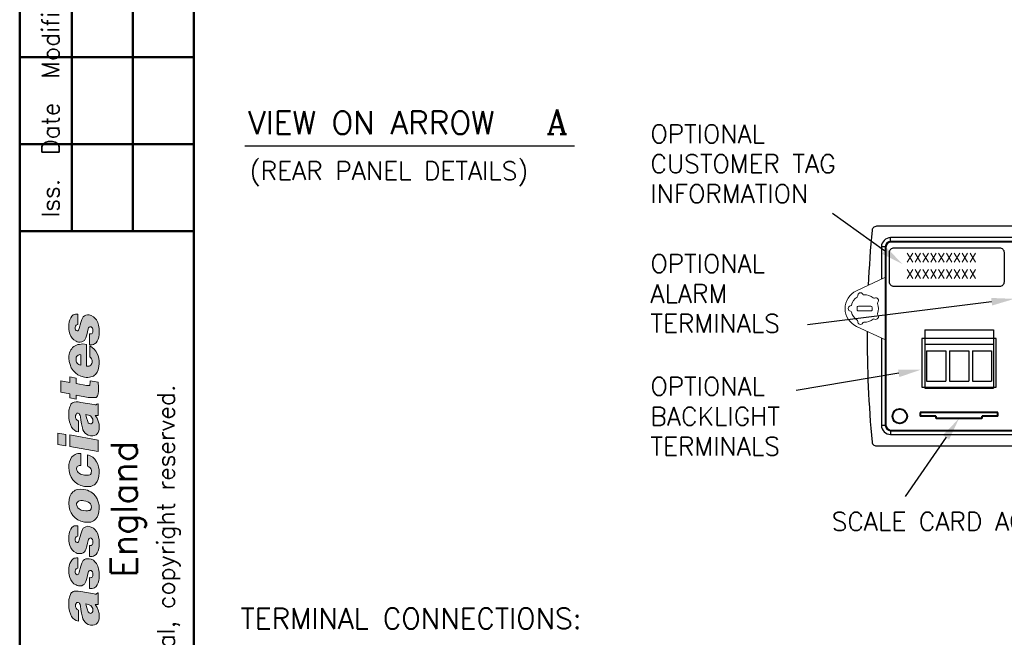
# Model space of a CAD drawing. Extents: x 0 to 196, y 0 to 279.
# Tile 2 of 4: x 6 to 114, y 135 to 203. Entities that reach past the tile are written whole.
import ezdxf
from ezdxf.enums import TextEntityAlignment as Align

# ---------------------------------------------------------------- set-up
doc = ezdxf.new("R2010")
doc.units = 0
doc.header["$LTSCALE"] = 0.5
doc.header["$MEASUREMENT"] = 0
doc.layers.get('DEFPOINTS').update_dxf_attribs({"color": 96})
doc.layers.add('Clamp', color=1, linetype='Continuous', lineweight=20)
for name, color, linetype in [('FINE', 244, 'Continuous'), ('FORMAT', 7, 'Continuous'), ('LABEL', 1, 'Continuous'), ('TEXT', 5, 'Continuous')]:
    doc.layers.add(name, color=color, linetype=linetype)
doc.styles.add('ROMANC', font='romanc', dxfattribs={"height": 3})
doc.styles.add('ROMANS', font='romans', dxfattribs={"height": 2.5})

# ---------------------------------------------------------------- blocks, each defined once
blk = doc.blocks.new('clamp-ee0.5r')
blk.add_lwpolyline([(5.5, -0.9), (2.31, -2.39, 0.63707), (2.31, -6.27), (5.5, -7.76)], format="xyb")
blk.add_lwpolyline([(2.4, -4.45), (2.4, -4.2, -0.414214), (2.52, -4.08), (3.9, -4.08, -0.414214), (4.02, -4.2), (4.02, -4.45, -0.414214), (3.9, -4.58), (2.52, -4.58, -0.414214), (2.4, -4.45)], format="xyb", close=True)
for centre, radius, start, end in [((3.21, -4.33), 1.5, 122.9494, 165.0506), ((2.33, -2.97), 0.125, 302.9494, 8.5199), ((2.75, -2.9), 0.3, 27.4801, 188.5199), ((3.12, -2.71), 0.125, 207.4801, 273.0506), ((3.21, -4.33), 1.5, 50.9494, 93.0506), ((4.23, -3.07), 0.125, 230.9494, 296.5199), ((4.42, -3.45), 0.3, 315.4801, 116.5199), ((1.71, -4.33), 0.3, 99.4801, 260.5199), ((1.64, -3.91), 0.125, 279.4801, 345.0506), ((4.73, -3.75), 0.125, 135.4801, 201.0506), ((3.21, -4.33), 1.5, 338.9494, 21.0506), ((1.64, -4.75), 0.125, 14.9494, 80.5199), ((3.21, -4.33), 1.5, 194.9494, 237.0506), ((4.42, -5.21), 0.3, 243.4801, 44.5199), ((4.73, -4.91), 0.125, 158.9494, 224.5199), ((2.33, -5.69), 0.125, 351.4801, 57.0506), ((2.75, -5.76), 0.3, 171.4801, 332.5199), ((3.12, -5.95), 0.125, 86.9494, 152.5199), ((3.21, -4.33), 1.5, 266.9494, 309.0506), ((4.23, -5.59), 0.125, 63.4801, 129.0506)]:
    blk.add_arc(centre, radius, start, end)
blk = doc.blocks.new('FORMAT-FIXED')
at = {"layer": 'FORMAT'}
h = blk.add_hatch(color=256, dxfattribs=at)
h.paths.add_polyline_path([(15.08, 156.6), (11.97, 157.15), (11.97, 155.9), (15.08, 155.35)])
h.paths.add_polyline_path([(11.55, 157.21), (10.66, 157.36), (10.66, 156.11), (11.55, 155.96)])
h.paths.add_polyline_path([(14.08, 170.26), (13.9, 170.26), (13.71, 170.22), (13.56, 170.16), (13.44, 170.07), (13.35, 169.92), (13.29, 169.77), (13.16, 169.43), (13.01, 168.79), (12.95, 168.67), (12.92, 168.58), (12.86, 168.52), (12.77, 168.52), (12.68, 168.55), (12.61, 168.64), (12.55, 168.76), (12.55, 168.88), (12.58, 169.04), (12.65, 169.13), (12.74, 169.19), (12.86, 169.22), (12.86, 170.35), (12.71, 170.35), (12.58, 170.35), (12.46, 170.32), (12.34, 170.26), (12.19, 170.13), (12.07, 169.95), (11.97, 169.71), (11.91, 169.49), (11.88, 169.22), (11.88, 168.97), (11.88, 168.7), (11.91, 168.46), (11.97, 168.18), (12.1, 167.94), (12.22, 167.73), (12.4, 167.54), (12.65, 167.39), (12.77, 167.33), (12.92, 167.3), (13.1, 167.3), (13.29, 167.33), (13.44, 167.39), (13.56, 167.48), (13.65, 167.6), (13.71, 167.76), (13.83, 168.09), (13.9, 168.43), (13.99, 168.73), (14.02, 168.85), (14.08, 168.94), (14.14, 168.97), (14.23, 168.97), (14.29, 168.97), (14.35, 168.91), (14.44, 168.82), (14.5, 168.7), (14.5, 168.55), (14.47, 168.37), (14.41, 168.24), (14.35, 168.21), (14.29, 168.18), (14.2, 168.18), (14.11, 168.18), (14.11, 166.99), (14.26, 166.99), (14.41, 166.99), (14.54, 167.02), (14.66, 167.09), (14.84, 167.21), (14.96, 167.39), (15.08, 167.6), (15.14, 167.85), (15.18, 168.12), (15.18, 168.37), (15.18, 168.79), (15.11, 169.13), (15.02, 169.43), (14.87, 169.71), (14.72, 169.92), (14.54, 170.07), (14.32, 170.19)])
h.paths.add_polyline_path([(15.08, 162.91), (14.2, 163.06), (14.2, 162.88), (14.17, 162.67), (14.17, 162.6), (14.11, 162.57), (14.08, 162.54), (13.99, 162.54), (13.8, 162.54), (12.68, 162.76), (12.68, 163.34), (11.97, 163.49), (11.97, 162.88), (11, 163.06), (11, 161.81), (11.97, 161.66), (11.97, 161.2), (12.68, 161.05), (12.68, 161.51), (13.99, 161.26), (14.35, 161.23), (14.63, 161.23), (14.75, 161.23), (14.84, 161.26), (14.93, 161.32), (14.99, 161.42), (15.02, 161.51), (15.08, 161.63), (15.11, 161.93), (15.11, 162.36)])
h.paths.add_polyline_path([(15.18, 158), (15.18, 158.34), (15.08, 158.67), (14.96, 158.98), (14.75, 159.28), (15.08, 159.28), (15.08, 160.56), (15.02, 160.56), (14.93, 160.5), (14.84, 160.44), (14.75, 160.44), (14.63, 160.47), (13.16, 160.71), (12.89, 160.78), (12.65, 160.78), (12.43, 160.74), (12.34, 160.71), (12.25, 160.65), (12.16, 160.59), (12.1, 160.5), (12.04, 160.38), (11.97, 160.23), (11.88, 159.86), (11.88, 159.37), (11.88, 158.95), (11.94, 158.58), (12.04, 158.28), (12.16, 158), (12.31, 157.82), (12.49, 157.67), (12.68, 157.54), (12.92, 157.48), (12.92, 158.67), (12.83, 158.73), (12.77, 158.76), (12.68, 158.89), (12.61, 159.04), (12.61, 159.16), (12.61, 159.28), (12.68, 159.4), (12.71, 159.46), (12.74, 159.53), (12.8, 159.53), (12.89, 159.53), (12.98, 159.5), (13.04, 159.4), (13.1, 159.28), (13.13, 159.13), (13.19, 158.76), (13.25, 158.37), (13.35, 157.94), (13.41, 157.73), (13.5, 157.54), (13.65, 157.36), (13.8, 157.24), (13.99, 157.12), (14.23, 157.06), (14.47, 157.06), (14.66, 157.09), (14.84, 157.15), (14.96, 157.27), (15.05, 157.42), (15.14, 157.61), (15.18, 157.79)])
h.paths.add_polyline_path([(14.23, 158.37), (14.08, 158.4), (13.99, 158.49), (13.93, 158.61), (13.9, 158.73), (13.8, 159.04), (13.77, 159.22), (13.71, 159.4), (14.02, 159.31), (14.14, 159.28), (14.26, 159.19), (14.35, 159.1), (14.41, 158.98), (14.47, 158.86), (14.47, 158.7), (14.47, 158.55), (14.41, 158.43), (14.32, 158.37)], flags=16)
h.paths.add_polyline_path([(13.56, 152.76), (13.29, 152.85), (13.13, 152.88), (13.01, 152.97), (12.89, 153.06), (12.8, 153.16), (12.74, 153.31), (12.71, 153.46), (12.74, 153.64), (12.77, 153.7), (12.83, 153.76), (12.98, 153.83), (13.16, 153.83), (13.16, 155.11), (12.98, 155.11), (12.83, 155.11), (12.71, 155.08), (12.55, 155.01), (12.34, 154.89), (12.16, 154.71), (12.04, 154.47), (11.94, 154.22), (11.88, 153.92), (11.88, 153.61), (11.91, 153.25), (11.97, 152.88), (12.13, 152.55), (12.31, 152.24), (12.55, 152), (12.86, 151.78), (13.19, 151.63), (13.56, 151.54), (13.74, 151.51), (13.93, 151.51), (14.11, 151.51), (14.26, 151.54), (14.41, 151.6), (14.54, 151.66), (14.66, 151.72), (14.78, 151.81), (14.96, 152.06), (15.08, 152.33), (15.14, 152.67), (15.18, 153.03), (15.18, 153.34), (15.11, 153.67), (15.02, 153.95), (14.9, 154.22), (14.72, 154.5), (14.47, 154.71), (14.2, 154.86), (13.9, 154.98), (13.9, 153.73), (14.05, 153.67), (14.2, 153.55), (14.26, 153.46), (14.32, 153.4), (14.35, 153.28), (14.35, 153.19), (14.32, 153.06), (14.29, 152.94), (14.23, 152.85), (14.14, 152.79), (14.02, 152.76), (13.9, 152.76), (13.74, 152.76)])
h.paths.add_polyline_path([(13.5, 151.2), (13.16, 151.23), (12.83, 151.2), (12.68, 151.17), (12.55, 151.11), (12.43, 151.02), (12.31, 150.93), (12.22, 150.84), (12.13, 150.72), (11.97, 150.44), (11.91, 150.11), (11.88, 149.71), (11.91, 149.31), (11.97, 148.95), (12.13, 148.64), (12.31, 148.34), (12.55, 148.1), (12.83, 147.88), (13.19, 147.73), (13.56, 147.64), (13.77, 147.61), (13.96, 147.61), (14.11, 147.61), (14.26, 147.64), (14.41, 147.7), (14.54, 147.76), (14.66, 147.85), (14.78, 147.94), (14.96, 148.16), (15.08, 148.43), (15.14, 148.77), (15.18, 149.13), (15.18, 149.5), (15.08, 149.86), (14.96, 150.17), (14.78, 150.47), (14.54, 150.72), (14.26, 150.93), (14.08, 151.02), (13.9, 151.11), (13.71, 151.17)])
h.paths.add_polyline_path([(13.5, 148.89), (13.22, 148.95), (13.1, 149.01), (12.98, 149.1), (12.86, 149.19), (12.8, 149.28), (12.74, 149.44), (12.71, 149.59), (12.71, 149.68), (12.77, 149.77), (12.83, 149.86), (12.92, 149.92), (13.04, 149.95), (13.19, 149.99), (13.35, 149.99), (13.5, 149.95), (13.71, 149.92), (13.9, 149.86), (14.02, 149.8), (14.14, 149.71), (14.23, 149.62), (14.29, 149.5), (14.32, 149.41), (14.35, 149.28), (14.32, 149.16), (14.29, 149.07), (14.23, 148.98), (14.14, 148.92), (14.02, 148.89), (13.9, 148.86), (13.71, 148.86)], flags=16)
h.paths.add_polyline_path([(14.41, 165.16), (14.41, 165.04), (14.38, 164.95), (14.32, 164.86), (14.26, 164.77), (14.17, 164.71), (14.08, 164.68), (13.96, 164.65), (13.8, 164.68), (13.8, 167.05), (13.41, 167.09), (13.04, 167.05), (12.86, 167.02), (12.71, 166.96), (12.55, 166.9), (12.4, 166.81), (12.28, 166.69), (12.19, 166.57), (12.1, 166.44), (12.01, 166.29), (11.94, 166.14), (11.91, 165.96), (11.88, 165.74), (11.88, 165.53), (11.91, 165.16), (12.01, 164.83), (12.13, 164.49), (12.34, 164.19), (12.58, 163.95), (12.86, 163.73), (13.19, 163.58), (13.56, 163.46), (13.74, 163.43), (13.93, 163.43), (14.11, 163.46), (14.26, 163.49), (14.41, 163.52), (14.54, 163.58), (14.66, 163.67), (14.78, 163.76), (14.96, 164.01), (15.08, 164.28), (15.14, 164.62), (15.18, 164.95), (15.18, 165.23), (15.14, 165.53), (15.05, 165.8), (14.96, 166.05), (14.81, 166.32), (14.63, 166.54), (14.41, 166.72), (14.14, 166.87), (14.14, 165.68), (14.26, 165.59), (14.35, 165.47), (14.41, 165.32)])
h.paths.add_polyline_path([(12.65, 165.44), (12.65, 165.56), (12.68, 165.65), (12.74, 165.74), (12.8, 165.8), (12.89, 165.87), (12.98, 165.9), (13.07, 165.93), (13.16, 165.9), (13.16, 164.77), (13.04, 164.8), (12.95, 164.86), (12.86, 164.92), (12.77, 165.01), (12.71, 165.1), (12.68, 165.2), (12.65, 165.32)], flags=16)
h.paths.add_polyline_path([(14.08, 147.15), (13.9, 147.18), (13.71, 147.12), (13.56, 147.06), (13.44, 146.97), (13.35, 146.81), (13.29, 146.66), (13.16, 146.33), (13.01, 145.69), (12.95, 145.57), (12.92, 145.47), (12.86, 145.41), (12.77, 145.41), (12.68, 145.44), (12.61, 145.53), (12.55, 145.66), (12.55, 145.81), (12.58, 145.93), (12.65, 146.02), (12.74, 146.08), (12.86, 146.11), (12.86, 147.24), (12.71, 147.24), (12.58, 147.24), (12.46, 147.21), (12.34, 147.15), (12.19, 147.03), (12.07, 146.85), (11.97, 146.63), (11.91, 146.39), (11.88, 146.11), (11.88, 145.87), (11.88, 145.6), (11.91, 145.35), (11.97, 145.08), (12.1, 144.83), (12.22, 144.62), (12.4, 144.44), (12.65, 144.28), (12.77, 144.22), (12.92, 144.19), (13.1, 144.19), (13.29, 144.22), (13.44, 144.28), (13.56, 144.38), (13.65, 144.5), (13.71, 144.65), (13.83, 144.99), (13.9, 145.32), (13.99, 145.63), (14.02, 145.75), (14.08, 145.84), (14.14, 145.87), (14.23, 145.9), (14.29, 145.87), (14.35, 145.84), (14.44, 145.72), (14.5, 145.6), (14.5, 145.44), (14.47, 145.29), (14.41, 145.17), (14.35, 145.11), (14.29, 145.08), (14.2, 145.08), (14.11, 145.08), (14.11, 143.89), (14.26, 143.89), (14.41, 143.89), (14.54, 143.92), (14.66, 143.98), (14.84, 144.1), (14.96, 144.28), (15.08, 144.5), (15.14, 144.74), (15.18, 145.02), (15.18, 145.26), (15.18, 145.69), (15.11, 146.02), (15.02, 146.36), (14.87, 146.6), (14.72, 146.81), (14.54, 146.97), (14.32, 147.09)])
h.paths.add_polyline_path([(14.08, 143.64), (13.9, 143.64), (13.71, 143.61), (13.56, 143.55), (13.44, 143.43), (13.35, 143.31), (13.29, 143.16), (13.16, 142.82), (13.01, 142.15), (12.95, 142.03), (12.92, 141.94), (12.86, 141.91), (12.77, 141.88), (12.68, 141.94), (12.61, 142.03), (12.55, 142.12), (12.55, 142.27), (12.58, 142.43), (12.65, 142.52), (12.74, 142.58), (12.86, 142.61), (12.86, 143.74), (12.71, 143.74), (12.58, 143.71), (12.46, 143.68), (12.34, 143.64), (12.19, 143.49), (12.07, 143.31), (11.97, 143.1), (11.91, 142.85), (11.88, 142.61), (11.88, 142.33), (11.88, 142.09), (11.91, 141.85), (11.97, 141.57), (12.1, 141.33), (12.22, 141.11), (12.4, 140.9), (12.65, 140.78), (12.77, 140.72), (12.92, 140.69), (13.1, 140.66), (13.29, 140.69), (13.44, 140.78), (13.56, 140.87), (13.65, 140.99), (13.71, 141.15), (13.83, 141.48), (13.9, 141.82), (13.99, 142.12), (14.02, 142.24), (14.08, 142.3), (14.14, 142.36), (14.23, 142.36), (14.29, 142.36), (14.35, 142.3), (14.44, 142.21), (14.5, 142.06), (14.5, 141.94), (14.47, 141.76), (14.41, 141.63), (14.35, 141.6), (14.29, 141.57), (14.2, 141.54), (14.11, 141.57), (14.11, 140.38), (14.26, 140.38), (14.41, 140.38), (14.54, 140.41), (14.66, 140.44), (14.84, 140.6), (14.96, 140.78), (15.08, 140.99), (15.14, 141.24), (15.18, 141.48), (15.18, 141.76), (15.18, 142.15), (15.11, 142.52), (15.02, 142.82), (14.87, 143.1), (14.72, 143.31), (14.54, 143.46), (14.32, 143.58)])
h.paths.add_polyline_path([(15.18, 137.34), (15.18, 137.67), (15.08, 138.01), (14.96, 138.31), (14.75, 138.62), (15.08, 138.62), (15.08, 139.9), (15.02, 139.9), (14.93, 139.83), (14.84, 139.77), (14.75, 139.77), (14.63, 139.8), (13.16, 140.05), (12.89, 140.11), (12.65, 140.11), (12.43, 140.08), (12.34, 140.05), (12.25, 139.99), (12.16, 139.93), (12.1, 139.83), (12.04, 139.71), (11.97, 139.56), (11.88, 139.19), (11.88, 138.71), (11.88, 138.28), (11.94, 137.91), (12.04, 137.61), (12.16, 137.34), (12.31, 137.15), (12.49, 137), (12.68, 136.88), (12.92, 136.82), (12.92, 138.01), (12.83, 138.04), (12.77, 138.1), (12.68, 138.22), (12.61, 138.37), (12.61, 138.49), (12.61, 138.62), (12.68, 138.74), (12.71, 138.8), (12.74, 138.86), (12.8, 138.86), (12.89, 138.86), (12.98, 138.83), (13.04, 138.74), (13.1, 138.62), (13.13, 138.46), (13.19, 138.1), (13.25, 137.7), (13.35, 137.27), (13.41, 137.06), (13.5, 136.88), (13.65, 136.7), (13.8, 136.57), (13.99, 136.45), (14.23, 136.39), (14.47, 136.39), (14.66, 136.42), (14.84, 136.48), (14.96, 136.6), (15.05, 136.76), (15.14, 136.94), (15.18, 137.12)])
h.paths.add_polyline_path([(14.23, 137.67), (14.08, 137.73), (13.99, 137.82), (13.93, 137.91), (13.9, 138.07), (13.8, 138.37), (13.77, 138.55), (13.71, 138.71), (14.02, 138.65), (14.14, 138.58), (14.26, 138.52), (14.35, 138.43), (14.41, 138.31), (14.47, 138.19), (14.47, 138.04), (14.47, 137.88), (14.41, 137.76), (14.32, 137.7)], flags=16)
at = {"layer": 'FORMAT', "color": 1, "lineweight": 50}
for p, q in [((6.5, 272.24), (6.5, 6.5)), ((12.2, 272.24), (12.2, 179.4)), ((18.85, 272.24), (18.85, 179.4)), ((25.5, 272.24), (25.5, 6.5)), ((6.5, 198.4), (25.5, 198.4)), ((6.5, 188.9), (25.5, 188.9)), ((6.5, 179.4), (25.5, 179.4))]:
    blk.add_line(p, q, dxfattribs=at)
at = {"layer": 'FORMAT', "color": 7, "lineweight": 0, "ltscale": 0.5, "flags": 128}
for points in [[(12.77, 168.52), (12.77, 168.52), (12.86, 168.52), (12.92, 168.58), (12.95, 168.67), (13.01, 168.79), (13.16, 169.43), (13.29, 169.77), (13.35, 169.92), (13.44, 170.07), (13.56, 170.16), (13.71, 170.22), (13.9, 170.26), (14.08, 170.26), (14.08, 170.26), (14.32, 170.19), (14.54, 170.07), (14.72, 169.92), (14.87, 169.71), (15.02, 169.43), (15.11, 169.13), (15.18, 168.79), (15.18, 168.37), (15.18, 168.37), (15.18, 168.12), (15.14, 167.85), (15.08, 167.6), (14.96, 167.39), (14.84, 167.21), (14.66, 167.09), (14.54, 167.02), (14.41, 166.99), (14.26, 166.99), (14.11, 166.99), (14.11, 168.18), (14.11, 168.18), (14.2, 168.18), (14.29, 168.18), (14.35, 168.21), (14.41, 168.24), (14.41, 168.24), (14.47, 168.37), (14.5, 168.55), (14.5, 168.55), (14.5, 168.7), (14.44, 168.82), (14.35, 168.91), (14.29, 168.97), (14.23, 168.97), (14.23, 168.97), (14.14, 168.97), (14.08, 168.94), (14.02, 168.85), (13.99, 168.73), (13.9, 168.43), (13.83, 168.09), (13.71, 167.76), (13.65, 167.6), (13.56, 167.48), (13.44, 167.39), (13.29, 167.33), (13.1, 167.3), (12.92, 167.3), (12.92, 167.3), (12.77, 167.33), (12.65, 167.39), (12.4, 167.54), (12.22, 167.73), (12.1, 167.94), (11.97, 168.18), (11.91, 168.46), (11.88, 168.7), (11.88, 168.97), (11.88, 169.22), (11.91, 169.49), (11.97, 169.71), (12.07, 169.95), (12.19, 170.13), (12.34, 170.26), (12.46, 170.32), (12.58, 170.35), (12.71, 170.35), (12.86, 170.35), (12.86, 169.22), (12.86, 169.22), (12.74, 169.19), (12.65, 169.13), (12.58, 169.04), (12.55, 168.88), (12.55, 168.76), (12.61, 168.64), (12.68, 168.55)], [(15.18, 164.95), (15.18, 164.95), (15.18, 165.23), (15.14, 165.53), (15.05, 165.8), (14.96, 166.05), (14.81, 166.32), (14.63, 166.54), (14.41, 166.72), (14.14, 166.87), (14.14, 165.68), (14.14, 165.68), (14.26, 165.59), (14.35, 165.47), (14.41, 165.32), (14.41, 165.16), (14.41, 165.16), (14.41, 165.04), (14.38, 164.95), (14.32, 164.86), (14.26, 164.77), (14.17, 164.71), (14.08, 164.68), (13.96, 164.65), (13.8, 164.68), (13.8, 167.05), (13.8, 167.05), (13.41, 167.09), (13.04, 167.05), (12.86, 167.02), (12.71, 166.96), (12.55, 166.9), (12.4, 166.81), (12.28, 166.69), (12.19, 166.57), (12.1, 166.44), (12.01, 166.29), (11.94, 166.14), (11.91, 165.96), (11.88, 165.74), (11.88, 165.53), (11.88, 165.53), (11.91, 165.16), (12.01, 164.83), (12.13, 164.49), (12.34, 164.19), (12.58, 163.95), (12.86, 163.73), (13.19, 163.58), (13.56, 163.46), (13.74, 163.43), (13.93, 163.43), (14.11, 163.46), (14.26, 163.49), (14.41, 163.52), (14.54, 163.58), (14.66, 163.67), (14.78, 163.76), (14.96, 164.01), (15.08, 164.28), (15.14, 164.62)], [(12.98, 165.9), (13.07, 165.93), (13.16, 165.9), (13.16, 164.77), (13.16, 164.77), (13.04, 164.8), (12.95, 164.86), (12.86, 164.92), (12.77, 165.01), (12.71, 165.1), (12.68, 165.2), (12.65, 165.32), (12.65, 165.44), (12.65, 165.44), (12.65, 165.56), (12.68, 165.65), (12.74, 165.74), (12.8, 165.8), (12.89, 165.87)], [(14.17, 162.67), (14.2, 162.88), (14.2, 163.06), (15.08, 162.91), (15.08, 162.91), (15.11, 162.36), (15.11, 161.93), (15.08, 161.63), (15.02, 161.51), (14.99, 161.42), (14.93, 161.32), (14.84, 161.26), (14.75, 161.23), (14.63, 161.23), (14.35, 161.23), (13.99, 161.26), (12.68, 161.51), (12.68, 161.05), (11.97, 161.2), (11.97, 161.66), (11, 161.81), (11, 163.06), (11.97, 162.88), (11.97, 163.49), (12.68, 163.34), (12.68, 162.76), (13.8, 162.54), (13.8, 162.54), (13.99, 162.54), (14.08, 162.54), (14.11, 162.57), (14.17, 162.6)], [(12.98, 159.5), (13.04, 159.4), (13.1, 159.28), (13.13, 159.13), (13.19, 158.76), (13.25, 158.37), (13.35, 157.94), (13.41, 157.73), (13.5, 157.54), (13.65, 157.36), (13.8, 157.24), (13.99, 157.12), (14.23, 157.06), (14.23, 157.06), (14.47, 157.06), (14.66, 157.09), (14.84, 157.15), (14.96, 157.27), (15.05, 157.42), (15.14, 157.61), (15.18, 157.79), (15.18, 158), (15.18, 158), (15.18, 158.34), (15.08, 158.67), (14.96, 158.98), (14.75, 159.28), (15.08, 159.28), (15.08, 160.56), (15.02, 160.56), (15.02, 160.56), (14.93, 160.5), (14.84, 160.44), (14.75, 160.44), (14.63, 160.47), (13.16, 160.71), (13.16, 160.71), (12.89, 160.78), (12.65, 160.78), (12.43, 160.74), (12.34, 160.71), (12.25, 160.65), (12.16, 160.59), (12.1, 160.5), (12.04, 160.38), (11.97, 160.23), (11.88, 159.86), (11.88, 159.37), (11.88, 159.37), (11.88, 158.95), (11.94, 158.58), (12.04, 158.28), (12.16, 158), (12.31, 157.82), (12.49, 157.67), (12.68, 157.54), (12.92, 157.48), (12.92, 158.67), (12.83, 158.73), (12.77, 158.76), (12.68, 158.89), (12.61, 159.04), (12.61, 159.16), (12.61, 159.28), (12.68, 159.4), (12.71, 159.46), (12.74, 159.53), (12.8, 159.53), (12.89, 159.53)], [(14.35, 159.1), (14.41, 158.98), (14.47, 158.86), (14.47, 158.7), (14.47, 158.7), (14.47, 158.7), (14.47, 158.7), (14.47, 158.55), (14.41, 158.43), (14.32, 158.37), (14.23, 158.37), (14.23, 158.37), (14.08, 158.4), (13.99, 158.49), (13.93, 158.61), (13.9, 158.73), (13.8, 159.04), (13.77, 159.22), (13.71, 159.4), (14.02, 159.31), (14.14, 159.28), (14.26, 159.19)], [(11.55, 157.21), (10.66, 157.36), (10.66, 156.11), (11.55, 155.96)], [(15.08, 156.6), (11.97, 157.15), (11.97, 155.9), (15.08, 155.35)], [(13.13, 152.88), (13.29, 152.85), (13.56, 152.76), (13.56, 152.76), (13.74, 152.76), (13.9, 152.76), (14.02, 152.76), (14.14, 152.79), (14.23, 152.85), (14.29, 152.94), (14.32, 153.06), (14.35, 153.19), (14.35, 153.19), (14.35, 153.28), (14.32, 153.4), (14.26, 153.46), (14.2, 153.55), (14.05, 153.67), (13.9, 153.73), (13.9, 154.98), (13.9, 154.98), (14.2, 154.86), (14.47, 154.71), (14.72, 154.5), (14.9, 154.22), (15.02, 153.95), (15.11, 153.67), (15.18, 153.34), (15.18, 153.03), (15.18, 153.03), (15.14, 152.67), (15.08, 152.33), (14.96, 152.06), (14.78, 151.81), (14.66, 151.72), (14.54, 151.66), (14.41, 151.6), (14.26, 151.54), (14.11, 151.51), (13.93, 151.51), (13.74, 151.51), (13.56, 151.54), (13.56, 151.54), (13.19, 151.63), (12.86, 151.78), (12.55, 152), (12.31, 152.24), (12.13, 152.55), (11.97, 152.88), (11.91, 153.25), (11.88, 153.61), (11.88, 153.61), (11.88, 153.92), (11.94, 154.22), (12.04, 154.47), (12.16, 154.71), (12.34, 154.89), (12.55, 155.01), (12.71, 155.08), (12.83, 155.11), (12.98, 155.11), (13.16, 155.11), (13.16, 153.83), (13.16, 153.83), (12.98, 153.83), (12.83, 153.76), (12.77, 153.7), (12.74, 153.64), (12.71, 153.46), (12.74, 153.31), (12.8, 153.16), (12.89, 153.06), (13.01, 152.97)], [(15.08, 148.43), (15.14, 148.77), (15.18, 149.13), (15.18, 149.13), (15.18, 149.5), (15.08, 149.86), (14.96, 150.17), (14.78, 150.47), (14.54, 150.72), (14.26, 150.93), (14.08, 151.02), (13.9, 151.11), (13.71, 151.17), (13.5, 151.2), (13.5, 151.2), (13.16, 151.23), (12.83, 151.2), (12.68, 151.17), (12.55, 151.11), (12.43, 151.02), (12.31, 150.93), (12.22, 150.84), (12.13, 150.72), (11.97, 150.44), (11.91, 150.11), (11.88, 149.71), (11.88, 149.71), (11.91, 149.31), (11.97, 148.95), (12.13, 148.64), (12.31, 148.34), (12.55, 148.1), (12.83, 147.88), (13.19, 147.73), (13.56, 147.64), (13.56, 147.64), (13.56, 147.64), (13.77, 147.61), (13.96, 147.61), (14.11, 147.61), (14.26, 147.64), (14.41, 147.7), (14.54, 147.76), (14.66, 147.85), (14.78, 147.94), (14.96, 148.16)], [(14.23, 149.62), (14.29, 149.5), (14.32, 149.41), (14.35, 149.28), (14.35, 149.28), (14.32, 149.16), (14.29, 149.07), (14.23, 148.98), (14.14, 148.92), (14.02, 148.89), (13.9, 148.86), (13.71, 148.86), (13.5, 148.89), (13.5, 148.89), (13.22, 148.95), (13.1, 149.01), (12.98, 149.1), (12.86, 149.19), (12.8, 149.28), (12.74, 149.44), (12.71, 149.59), (12.71, 149.59), (12.71, 149.59), (12.71, 149.68), (12.77, 149.77), (12.83, 149.86), (12.92, 149.92), (13.04, 149.95), (13.19, 149.99), (13.35, 149.99), (13.5, 149.95), (13.71, 149.92), (13.9, 149.86), (14.02, 149.8), (14.14, 149.71)], [(13.29, 146.66), (13.35, 146.81), (13.44, 146.97), (13.56, 147.06), (13.71, 147.12), (13.9, 147.18), (14.08, 147.15), (14.08, 147.15), (14.32, 147.09), (14.54, 146.97), (14.72, 146.81), (14.87, 146.6), (15.02, 146.36), (15.11, 146.02), (15.18, 145.69), (15.18, 145.26), (15.18, 145.26), (15.18, 145.02), (15.14, 144.74), (15.08, 144.5), (14.96, 144.28), (14.84, 144.1), (14.66, 143.98), (14.54, 143.92), (14.41, 143.89), (14.26, 143.89), (14.11, 143.89), (14.11, 145.08), (14.11, 145.08), (14.2, 145.08), (14.29, 145.08), (14.35, 145.11), (14.41, 145.17), (14.41, 145.17), (14.47, 145.29), (14.5, 145.44), (14.5, 145.44), (14.5, 145.6), (14.44, 145.72), (14.35, 145.84), (14.29, 145.87), (14.23, 145.9), (14.23, 145.9), (14.14, 145.87), (14.08, 145.84), (14.02, 145.75), (13.99, 145.63), (13.9, 145.32), (13.83, 144.99), (13.71, 144.65), (13.65, 144.5), (13.56, 144.38), (13.44, 144.28), (13.29, 144.22), (13.1, 144.19), (12.92, 144.19), (12.92, 144.19), (12.77, 144.22), (12.65, 144.28), (12.4, 144.44), (12.22, 144.62), (12.1, 144.83), (11.97, 145.08), (11.91, 145.35), (11.88, 145.6), (11.88, 145.87), (11.88, 145.87), (11.88, 146.11), (11.91, 146.39), (11.97, 146.63), (12.07, 146.85), (12.19, 147.03), (12.34, 147.15), (12.46, 147.21), (12.58, 147.24), (12.71, 147.24), (12.86, 147.24), (12.86, 146.11), (12.86, 146.11), (12.74, 146.08), (12.65, 146.02), (12.58, 145.93), (12.55, 145.81), (12.55, 145.66), (12.61, 145.53), (12.68, 145.44), (12.77, 145.41), (12.86, 145.41), (12.92, 145.47), (12.95, 145.57), (13.01, 145.69), (13.16, 146.33)], [(12.92, 141.94), (12.95, 142.03), (13.01, 142.15), (13.16, 142.82), (13.29, 143.16), (13.35, 143.31), (13.44, 143.43), (13.56, 143.55), (13.71, 143.61), (13.9, 143.64), (14.08, 143.64), (14.08, 143.64), (14.32, 143.58), (14.54, 143.46), (14.72, 143.31), (14.87, 143.1), (15.02, 142.82), (15.11, 142.52), (15.18, 142.15), (15.18, 141.76), (15.18, 141.76), (15.18, 141.48), (15.14, 141.24), (15.08, 140.99), (14.96, 140.78), (14.84, 140.6), (14.66, 140.44), (14.54, 140.41), (14.41, 140.38), (14.26, 140.38), (14.11, 140.38), (14.11, 141.57), (14.11, 141.57), (14.2, 141.54), (14.29, 141.57), (14.35, 141.6), (14.41, 141.63), (14.41, 141.63), (14.47, 141.76), (14.5, 141.94), (14.5, 141.94), (14.5, 142.06), (14.44, 142.21), (14.35, 142.3), (14.29, 142.36), (14.23, 142.36), (14.23, 142.36), (14.14, 142.36), (14.08, 142.3), (14.02, 142.24), (13.99, 142.12), (13.9, 141.82), (13.83, 141.48), (13.71, 141.15), (13.65, 140.99), (13.56, 140.87), (13.44, 140.78), (13.29, 140.69), (13.1, 140.66), (12.92, 140.69), (12.92, 140.69), (12.77, 140.72), (12.65, 140.78), (12.4, 140.9), (12.22, 141.11), (12.1, 141.33), (11.97, 141.57), (11.91, 141.85), (11.88, 142.09), (11.88, 142.33), (11.88, 142.33), (11.88, 142.61), (11.91, 142.85), (11.97, 143.1), (12.07, 143.31), (12.19, 143.49), (12.34, 143.64), (12.46, 143.68), (12.58, 143.71), (12.71, 143.74), (12.86, 143.74), (12.86, 142.61), (12.86, 142.61), (12.74, 142.58), (12.65, 142.52), (12.58, 142.43), (12.55, 142.27), (12.55, 142.12), (12.61, 142.03), (12.68, 141.94), (12.77, 141.88), (12.86, 141.91)], [(13.1, 138.62), (13.13, 138.46), (13.19, 138.1), (13.25, 137.7), (13.35, 137.27), (13.41, 137.06), (13.5, 136.88), (13.65, 136.7), (13.8, 136.57), (13.99, 136.45), (14.23, 136.39), (14.23, 136.39), (14.47, 136.39), (14.66, 136.42), (14.84, 136.48), (14.96, 136.6), (15.05, 136.76), (15.14, 136.94), (15.18, 137.12), (15.18, 137.34), (15.18, 137.34), (15.18, 137.67), (15.08, 138.01), (14.96, 138.31), (14.75, 138.62), (15.08, 138.62), (15.08, 139.9), (15.02, 139.9), (15.02, 139.9), (14.93, 139.83), (14.84, 139.77), (14.75, 139.77), (14.63, 139.8), (13.16, 140.05), (13.16, 140.05), (12.89, 140.11), (12.65, 140.11), (12.43, 140.08), (12.34, 140.05), (12.25, 139.99), (12.16, 139.93), (12.1, 139.83), (12.04, 139.71), (11.97, 139.56), (11.88, 139.19), (11.88, 138.71), (11.88, 138.71), (11.88, 138.28), (11.94, 137.91), (12.04, 137.61), (12.16, 137.34), (12.31, 137.15), (12.49, 137), (12.68, 136.88), (12.92, 136.82), (12.92, 138.01), (12.83, 138.04), (12.77, 138.1), (12.68, 138.22), (12.61, 138.37), (12.61, 138.49), (12.61, 138.62), (12.68, 138.74), (12.71, 138.8), (12.74, 138.86), (12.8, 138.86), (12.89, 138.86), (12.98, 138.83), (13.04, 138.74)], [(14.14, 138.58), (14.26, 138.52), (14.35, 138.43), (14.41, 138.31), (14.47, 138.19), (14.47, 138.04), (14.47, 138.04), (14.47, 138.04), (14.47, 138.04), (14.47, 137.88), (14.41, 137.76), (14.32, 137.7), (14.23, 137.67), (14.23, 137.67), (14.08, 137.73), (13.99, 137.82), (13.93, 137.91), (13.9, 138.07), (13.8, 138.37), (13.77, 138.55), (13.71, 138.71), (14.02, 138.65)]]:
    blk.add_lwpolyline(points, close=True, dxfattribs=at)
at = {"layer": 'FORMAT', "color": 7, "linetype": 'Continuous', "style": 'ROMANS'}
for s, height, p in [('Iss.  Date  Modification                   Ckd.  Appd.', 1.9, (10.82, 180.89)), ('company confidential, copyright reserved.', 1.9, (23.4, 108.75)), ('Hitchin     England', 2.85, (19.31, 116.92))]:
    blk.add_text(s, height=height, rotation=90, dxfattribs=at).set_placement(p)

msp = doc.modelspace()

# ---------------------------------------------------------------- linework, layer by layer
for p, q in [((145.89, 179.953), (100.143, 179.953)), ((144.454, 178.701), (101.579, 178.701)), ((100.579, 177.701), (100.579, 174.169)), ((104.916, 178.247), (101.579, 178.247)), ((100.579, 167.733), (100.579, 158.201)), ((101.579, 157.654), (104.916, 157.654)), ((101.579, 157.201), (144.454, 157.201)), ((100.143, 155.948), (145.89, 155.948))]:
    msp.add_line(p, q)
at = {"color": 7, "linetype": 'Continuous', "lineweight": 40}
for p, q in [((101.032, 177.701), (101.032, 158.201)), ((144.454, 178.247), (101.579, 178.247)), ((104.797, 159.605), (104.797, 159.189)), ((113.297, 159.605), (104.797, 159.605)), ((106.53, 159.189), (104.797, 159.189)), ((106.53, 159.189), (106.547, 159.172)), ((106.547, 158.955), (106.547, 159.172)), ((111.547, 159.172), (111.565, 159.189)), ((111.547, 159.172), (111.547, 158.955)), ((113.297, 159.189), (111.565, 159.189)), ((113.297, 159.189), (113.297, 159.605)), ((111.547, 158.955), (106.547, 158.955)), ((101.579, 157.654), (144.454, 157.654))]:
    msp.add_line(p, q, dxfattribs=at)
msp.add_circle((102.579, 159.201), 0.797, dxfattribs=at)
for centre, radius, start, end in [((224.031, 167.951), 125.017, 174.68937, 177.45761), ((101.579, 177.701), 1, 90, 180), ((101.579, 177.701), 0.546, 90, 180), ((224.031, 167.951), 125.017, 179.76566, 185.31063), ((101.579, 158.201), 1, 180, 270), ((101.579, 158.201), 0.546, 180, 270)]:
    msp.add_arc(centre, radius, start, end)
for centre, start, end in [((101.579, 177.701), 90, 180), ((101.579, 158.201), 180, 270)]:
    msp.add_arc(centre, 0.546, start, end, dxfattribs=at)
for points, knots in [([(100.143, 179.953), (100.076, 179.953), (100.011, 179.945), (99.883, 179.912), (99.82, 179.886), (99.707, 179.814), (99.657, 179.768), (99.581, 179.655), (99.557, 179.59), (99.551, 179.522)], [0, 0, 0, 0, 0.25, 0.25, 0.5, 0.5, 0.75, 0.75, 1, 1, 1, 1]), ([(99.551, 156.38), (99.557, 156.311), (99.581, 156.246), (99.656, 156.134), (99.707, 156.087), (99.876, 155.979), (100.01, 155.948), (100.143, 155.948)], [0, 0, 0, 0, 0.25, 0.25, 0.5, 0.5, 1, 1, 1, 1])]:
    msp.add_open_spline(points, degree=3, knots=knots)
at = {"layer": 'DEFPOINTS'}
msp.add_lwpolyline([(104.997, 162.376), (113.106, 162.376), (113.106, 167.705), (104.997, 167.705)], close=True, dxfattribs=at)
at = {"layer": 'FINE'}
for p, q in [((101.579, 178.247), (101.579, 178.701)), ((101.033, 177.701), (100.579, 177.701)), ((101.033, 158.201), (100.579, 158.201)), ((101.579, 157.654), (101.579, 157.201))]:
    msp.add_line(p, q, dxfattribs=at)
at = {"layer": 'LABEL'}
msp.add_lwpolyline([(101.963, 173.353, -0.4142136), (101.463, 173.853), (101.463, 177.103, -0.4142136), (101.963, 177.603), (113.463, 177.603, -0.4142136), (113.963, 177.103), (113.963, 173.853, -0.4142136), (113.463, 173.353)], format="xyb", close=True, dxfattribs=at)
at = {"layer": 'TEXT'}
for p, q in [((31.083, 188.741), (67.075, 188.741)), ((100.897, 177.257), (95.247, 181.353)), ((112.605, 171.704), (92.491, 169.175)), ((105.309, 168.626), (112.809, 168.626)), ((105.309, 168.626), (105.309, 162.276)), ((112.809, 168.626), (112.809, 162.276)), ((105.309, 167.076), (112.809, 167.076)), ((105.509, 166.326), (107.609, 166.326)), ((105.509, 166.326), (105.509, 163.026)), ((107.609, 166.326), (107.609, 163.026)), ((108.009, 166.326), (108.009, 163.026)), ((108.009, 166.326), (110.109, 166.326)), ((110.109, 166.326), (110.109, 163.026)), ((110.509, 166.326), (110.509, 163.026)), ((110.509, 166.326), (112.609, 166.326)), ((112.609, 166.326), (112.609, 163.026)), ((102.463, 163.885), (91.27, 162.011)), ((105.509, 163.026), (107.609, 163.026)), ((108.009, 163.026), (110.109, 163.026)), ((110.509, 163.026), (112.609, 163.026)), ((105.309, 162.276), (112.809, 162.276)), ((107.628, 156.897), (103.18, 150.448))]:
    msp.add_line(p, q, dxfattribs=at)
for points in [[(101.142, 177.594), (100.652, 176.92), (102.918, 175.785)], [(112.553, 172.117), (112.657, 171.29), (115.086, 172.016)], [(102.532, 163.474), (102.395, 164.296), (104.929, 164.298)], [(107.971, 156.66), (107.285, 157.133), (109.047, 158.955)]]:
    msp.add_solid(points, dxfattribs=at)

# ---------------------------------------------------------------- block references
at = {"layer": 'Clamp'}
msp.add_blockref('clamp-ee0.5r', (95.534, 175.284), dxfattribs=at)
at = {"layer": 'FORMAT'}
msp.add_blockref('FORMAT-FIXED', (0, 0), dxfattribs=at)

# ---------------------------------------------------------------- texts
at = {"layer": 'TEXT'}
for s, height, style, p in [('VIEW ON ARROW', 2.5, 'ROMANS', (31.452, 190.002)), ('A', 2.7, 'ROMANC', (64.007, 190.006)), ('(REAR PANEL DETAILS)', 2, 'ROMANS', (31.612, 185.002)), ('TERMINAL CONNECTIONS:', 2.25, 'ROMANS', (30.612, 135.979))]:
    msp.add_text(s, height=height, dxfattribs=dict(at, style=style)).set_placement(p)
at = {"layer": 'TEXT', "style": 'ROMANS'}
for s, p in [('OPTIONAL', (75.357, 190.039)), ('CUSTOMER TAG', (75.357, 186.767)), ('INFORMATION', (75.357, 183.496)), ('OPTIONAL', (75.357, 175.871)), ('ALARM', (75.357, 172.599)), ('TERMINALS', (75.357, 169.328)), ('OPTIONAL', (75.357, 162.461)), ('BACKLIGHT ', (75.357, 159.189)), ('TERMINALS', (75.357, 155.918)), ('SCALE CARD ACCESS', (95.144, 147.704))]:
    msp.add_text(s, height=2, dxfattribs=at).set_placement(p, align=Align.MIDDLE_LEFT)
at = {"layer": 'TEXT', "char_height": 1, "width": 20.75255, "attachment_point": 7, "style": 'ROMANS'}
for insert in [(103.259, 176.019), (103.259, 174.228)]:
    msp.add_mtext('XXXXXXXXX', dxfattribs=dict(at, insert=insert))

doc.saveas('drawing.dxf')
